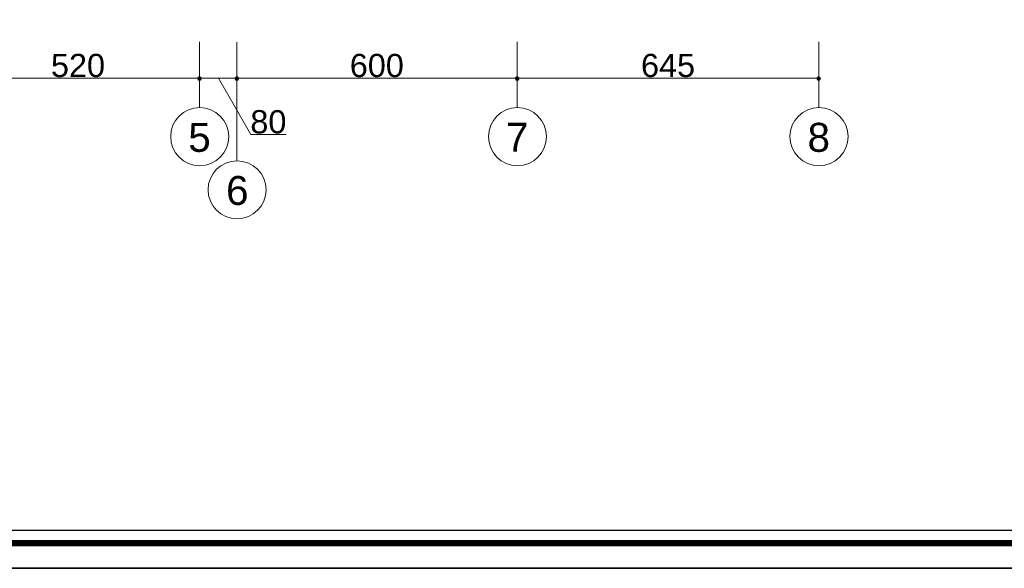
# Model space of a CAD drawing. Header units: metres. Extents: x 5.7 to 89.8, y 4 to 63.5.
# Tile 10 of 22: x 47.6 to 68.7, y 4 to 15.7. Entities that reach past the tile are written whole.
import ezdxf

# ---------------------------------------------------------------- set-up
doc = ezdxf.new("R2010")
doc.units = ezdxf.units.M
doc.header["$MEASUREMENT"] = 0
for name, color, linetype in [('PDF5_ax', 7, 'Continuous'), ('PDF5_dim', 7, 'Continuous'), ('PDF5_KADR', 7, 'Continuous'), ('PDF5_Text', 7, 'Continuous'), ('PDF5_W', 7, 'Continuous')]:
    doc.layers.add(name, color=color, linetype=linetype)
doc.styles.add('PDF Arial', font='arial.ttf')

msp = doc.modelspace()

# ---------------------------------------------------------------- linework, layer by layer
at = {"layer": 'PDF5_ax', "lineweight": 9}
for points in [[(51.492, 15.272), (51.492, 13.866)], [(52.291, 15.262), (52.291, 12.729)], [(58.291, 15.272), (58.291, 13.866)], [(64.744, 15.272), (64.744, 13.866)]]:
    msp.add_lwpolyline(points, dxfattribs=at)
for centre in [(51.496, 13.245), (58.296, 13.245), (64.749, 13.245), (52.296, 12.108)]:
    msp.add_circle(centre, 0.621, dxfattribs=at)
at = {"layer": 'PDF5_dim', "lineweight": 20}
for points in [[(51.492, 14.424), (51.492, 15.204)], [(58.291, 14.424), (58.291, 14.983)], [(52.291, 14.424), (52.291, 14.935)]]:
    msp.add_lwpolyline(points, close=True, dxfattribs=at)
for points in [[(64.744, 14.858), (64.744, 14.424)], [(51.395, 14.492), (46.397, 14.492)], [(52.195, 14.492), (51.588, 14.492)], [(51.896, 14.492), (52.59, 13.288), (53.35, 13.288)], [(58.195, 14.492), (52.387, 14.492)], [(64.638, 14.492), (58.388, 14.492)]]:
    msp.add_lwpolyline(points, dxfattribs=at)
at = {"layer": 'PDF5_KADR', "lineweight": 25}
for points in [[(5.695, 4.013), (89.785, 4.013), (89.785, 63.476), (5.695, 63.476)], [(5.695, 63.476), (89.785, 63.476), (89.785, 4.013), (5.695, 4.013)], [(6.514, 4.832), (88.841, 4.832), (88.841, 62.657), (6.514, 62.657)]]:
    msp.add_lwpolyline(points, close=True, dxfattribs=at)
at = {"layer": 'PDF5_KADR', "lineweight": 0, "const_width": 0.135}
msp.add_lwpolyline([(6.235, 62.937), (6.235, 4.552), (89.111, 4.552), (89.111, 62.937)], close=True, dxfattribs=at)
at = {"layer": 'PDF5_W', "lineweight": 9}
for points in [[(51.443, 14.492), (51.395, 14.492)], [(51.54, 14.492), (51.588, 14.492)], [(52.243, 14.492), (52.195, 14.492)], [(52.339, 14.492), (52.387, 14.492)], [(58.243, 14.492), (58.195, 14.492)], [(58.339, 14.492), (58.388, 14.492)], [(64.696, 14.492), (64.638, 14.492)]]:
    msp.add_lwpolyline(points, dxfattribs=at)
at = {"layer": 'PDF5_W', "transparency": 33554559}
for points in [[(51.492, 14.54), (51.453, 14.521), (51.492, 14.492)], [(51.492, 14.492), (51.492, 14.54), (51.453, 14.521)], [(51.492, 14.492), (51.53, 14.521), (51.492, 14.54)], [(51.53, 14.521), (51.492, 14.492), (51.492, 14.54)], [(52.291, 14.54), (52.252, 14.521), (52.291, 14.492)], [(52.291, 14.492), (52.291, 14.54), (52.252, 14.521)], [(52.291, 14.492), (52.33, 14.521), (52.291, 14.54)], [(52.33, 14.521), (52.291, 14.492), (52.291, 14.54)], [(58.291, 14.54), (58.253, 14.521), (58.291, 14.492)], [(58.291, 14.492), (58.291, 14.54), (58.253, 14.521)], [(58.291, 14.492), (58.33, 14.521), (58.291, 14.54)], [(58.33, 14.521), (58.291, 14.492), (58.291, 14.54)], [(64.744, 14.492), (64.744, 14.54), (64.706, 14.521)], [(64.773, 14.521), (64.744, 14.492), (64.744, 14.54)], [(51.453, 14.521), (51.492, 14.492), (51.443, 14.492)], [(51.453, 14.521), (51.443, 14.492), (51.492, 14.492)], [(51.443, 14.492), (51.453, 14.453), (51.492, 14.492)], [(51.443, 14.492), (51.492, 14.492), (51.453, 14.453)], [(51.453, 14.453), (51.492, 14.492), (51.492, 14.434)], [(51.492, 14.492), (51.453, 14.453), (51.492, 14.434)], [(51.54, 14.492), (51.492, 14.492), (51.53, 14.521)], [(51.54, 14.492), (51.53, 14.521), (51.492, 14.492)], [(51.492, 14.492), (51.492, 14.434), (51.53, 14.453)], [(51.53, 14.453), (51.54, 14.492), (51.492, 14.492)], [(51.492, 14.434), (51.53, 14.453), (51.492, 14.492)], [(51.53, 14.453), (51.492, 14.492), (51.54, 14.492)], [(52.252, 14.521), (52.291, 14.492), (52.243, 14.492)], [(52.252, 14.521), (52.243, 14.492), (52.291, 14.492)], [(52.243, 14.492), (52.252, 14.453), (52.291, 14.492)], [(52.243, 14.492), (52.291, 14.492), (52.252, 14.453)], [(52.252, 14.453), (52.291, 14.492), (52.291, 14.434)], [(52.291, 14.492), (52.252, 14.453), (52.291, 14.434)], [(52.339, 14.492), (52.291, 14.492), (52.33, 14.521)], [(52.339, 14.492), (52.33, 14.521), (52.291, 14.492)], [(52.291, 14.492), (52.291, 14.434), (52.33, 14.453)], [(52.33, 14.453), (52.339, 14.492), (52.291, 14.492)], [(52.291, 14.434), (52.33, 14.453), (52.291, 14.492)], [(52.33, 14.453), (52.291, 14.492), (52.339, 14.492)], [(58.253, 14.521), (58.291, 14.492), (58.243, 14.492)], [(58.253, 14.521), (58.243, 14.492), (58.291, 14.492)], [(58.243, 14.492), (58.253, 14.453), (58.291, 14.492)], [(58.243, 14.492), (58.291, 14.492), (58.253, 14.453)], [(58.253, 14.453), (58.291, 14.492), (58.291, 14.434)], [(58.291, 14.492), (58.253, 14.453), (58.291, 14.434)], [(58.339, 14.492), (58.291, 14.492), (58.33, 14.521)], [(58.339, 14.492), (58.33, 14.521), (58.291, 14.492)], [(58.291, 14.492), (58.291, 14.434), (58.33, 14.453)], [(58.33, 14.453), (58.339, 14.492), (58.291, 14.492)], [(58.291, 14.434), (58.33, 14.453), (58.291, 14.492)], [(58.33, 14.453), (58.291, 14.492), (58.339, 14.492)], [(64.706, 14.521), (64.696, 14.492), (64.744, 14.492)], [(64.696, 14.492), (64.744, 14.492), (64.706, 14.453)], [(64.744, 14.492), (64.706, 14.453), (64.744, 14.434)], [(64.792, 14.492), (64.773, 14.521), (64.744, 14.492)], [(64.744, 14.434), (64.773, 14.453), (64.744, 14.492)], [(64.773, 14.453), (64.744, 14.492), (64.792, 14.492)]]:
    msp.add_solid(points, dxfattribs=at)

# ---------------------------------------------------------------- texts
at = {"layer": 'PDF5_Text', "attachment_point": 7, "style": 'PDF Arial'}
for s, insert, char_height in [('520', (48.313, 14.512), 0.4964), ('600', (54.708, 14.512), 0.4964), ('645', (60.94, 14.512), 0.4964), ('80', (52.58, 13.308), 0.4964), ('5', (51.251, 12.911), 0.62), ('7', (58.05, 12.922), 0.62), ('8', (64.503, 12.911), 0.62), ('6', (52.06, 11.775), 0.62)]:
    msp.add_mtext(s, dxfattribs=dict(at, insert=insert, char_height=char_height))

doc.saveas('drawing.dxf')
